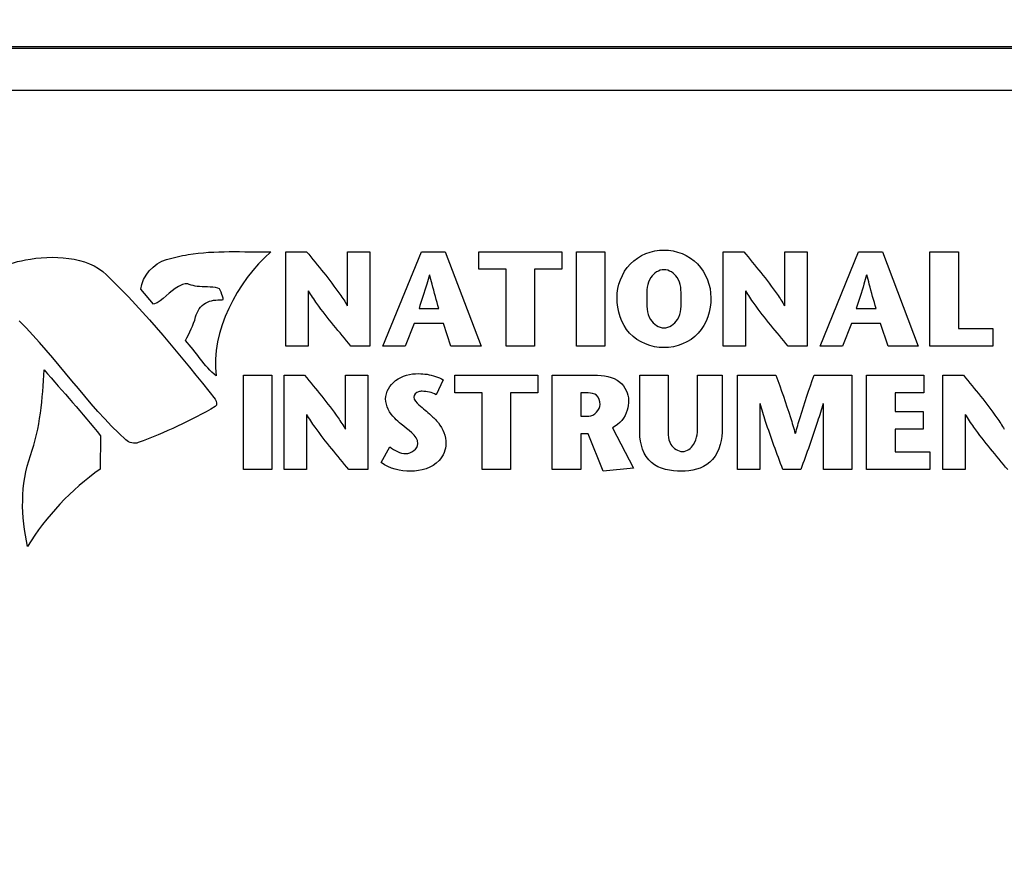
# Model space of a CAD drawing. Header units: inches. Extents: x 0 to 34, y 0 to 22.
# Tile 6 of 37: x 12.8 to 13.6, y 5 to 5.7. Entities that reach past the tile are written whole.
import ezdxf

# ---------------------------------------------------------------- set-up
doc = ezdxf.new("R2010")
doc.units = ezdxf.units.IN
doc.header["$LTSCALE"] = 1.87
doc.header["$MEASUREMENT"] = 0
doc.layers.get('0').update_dxf_attribs({"linetype": 'CONTINUOUS'})
doc.layers.add('DIMENSIONS', color=7, linetype='CONTINUOUS')
doc.styles.get("Standard").update_dxf_attribs({"font": 'txt', "width": 0.8})
doc.dimstyles.new('DIMSTYLE_1', dxfattribs={"dimtxt": 0.125, "dimasz": 0.18, "dimexe": 0.18, "dimexo": 0.0625, "dimgap": 0.09, "dimtad": 0, "dimtih": 1, "dimtoh": 1, "dimdec": 3, "dimzin": 4, "dimdsep": 46, "dimtxsty": 'STANDARD', "dimblk": '_FILLED', "dimblk1": '_FILLED', "dimblk2": '_FILLED', "dimcen": 0.09, "dimadec": 0, "dimazin": 0, "dimtp": 0.001, "dimtm": 0.001, "dimtfac": 1, "dimtdec": 3, "dimtofl": 0, "dimtmove": 0, "dimatfit": 3, "dimldrblk": '_FILLED', "dimfxl": 1, "dimtolj": 1, "dimtzin": 4, "dimarcsym": 0})

# ---------------------------------------------------------------- blocks, each defined once
blk = doc.blocks.new('_FILLED')
at = {"color": 0, "linetype": 'BYBLOCK'}
blk.add_solid([(0, 0), (-1, 0.1736), (-1, -0.1736)], dxfattribs=at)
blk = doc.blocks.new('*D4')
at = {"layer": 'DIMENSIONS', "color": 2, "linetype": 'CONTINUOUS'}
for p, q in [((12.39598, 5.4714), (12.39598, 6.58564)), ((19.19947, 5.4714), (19.19947, 6.58564)), ((12.39598, 6.46064), (14.92272, 6.46064)), ((19.19947, 6.46064), (16.67272, 6.46064))]:
    blk.add_line(p, q, dxfattribs=at)
at = {"layer": 'DIMENSIONS', "color": 2, "linetype": 'CONTINUOUS', "xscale": 0.18, "yscale": 0.18, "zscale": 0.18, "rotation": 180}
blk.add_blockref('_FILLED', (12.39598, 6.46064), dxfattribs=at)
at = {"layer": 'DIMENSIONS', "color": 2, "linetype": 'CONTINUOUS', "xscale": 0.18, "yscale": 0.18, "zscale": 0.18}
blk.add_blockref('_FILLED', (19.19947, 6.46064), dxfattribs=at)
at = {"layer": 'DIMENSIONS', "color": 2, "linetype": 'CONTINUOUS', "insert": (15.79772, 6.52314), "char_height": 0.125, "width": 1.625, "attachment_point": 2, "line_spacing_factor": 0.9}
blk.add_mtext('(6.803{\\Ftxt.shx;\\W1.000000;\\H0.125000; }[172.81])', dxfattribs=at)
blk = doc.blocks.new('*D7')
at = {"layer": 'DIMENSIONS', "color": 2, "linetype": 'CONTINUOUS'}
for p, q in [((12.63522, 5.71064), (11.2271, 5.71064)), ((11.3521, 5.71064), (11.3521, 5.15477)), ((11.3521, 4.3489), (11.3521, 4.90477)), ((12.89058, 4.3489), (11.2271, 4.3489))]:
    blk.add_line(p, q, dxfattribs=at)
at = {"layer": 'DIMENSIONS', "color": 2, "linetype": 'CONTINUOUS', "xscale": 0.18, "yscale": 0.18, "zscale": 0.18}
for p, rotation in [((11.3521, 5.71064), 90), ((11.3521, 4.3489), 270)]:
    blk.add_blockref('_FILLED', p, dxfattribs=dict(at, rotation=rotation))
at = {"layer": 'DIMENSIONS', "color": 2, "linetype": 'CONTINUOUS', "insert": (11.3521, 5.09227), "char_height": 0.125, "width": 1.525, "attachment_point": 2, "line_spacing_factor": 0.9}
blk.add_mtext('(1.362{\\Ftxt.shx;\\W1.000000;\\H0.125000; }[34.59])', dxfattribs=at)

msp = doc.modelspace()

# ---------------------------------------------------------------- linework, layer by layer
at = {"color": 7, "linetype": 'CONTINUOUS'}
for p, q in [((18.89772, 5.71064), (12.69772, 5.71064)), ((18.89772, 5.7092), (12.69772, 5.7092)), ((18.89772, 5.6739), (12.69772, 5.6739))]:
    msp.add_line(p, q, dxfattribs=at)
at = {"color": 40, "linetype": 'CONTINUOUS'}
for p, q in [((12.99016, 5.45888), (12.99016, 5.53825)), ((12.99016, 5.53825), (13.00752, 5.53825)), ((13.04197, 5.4928), (13.04197, 5.53825)), ((13.04197, 5.53825), (13.06079, 5.53825)), ((13.06079, 5.53825), (13.06079, 5.45888)), ((13.07181, 5.45888), (13.10414, 5.53825)), ((13.10414, 5.53825), (13.12422, 5.53825)), ((13.12422, 5.53825), (13.15438, 5.45888)), ((13.15267, 5.52341), (13.15267, 5.53825)), ((13.15267, 5.53825), (13.22242, 5.53825)), ((13.22242, 5.53825), (13.22242, 5.52341)), ((13.23468, 5.45888), (13.23468, 5.53825)), ((13.23468, 5.53825), (13.2586, 5.53825)), ((13.2586, 5.53825), (13.2586, 5.45888)), ((13.35818, 5.45888), (13.35818, 5.53825)), ((13.35818, 5.53825), (13.37552, 5.53825)), ((13.41, 5.4928), (13.41, 5.53825)), ((13.41, 5.53825), (13.42885, 5.53825)), ((13.42885, 5.53825), (13.42885, 5.45888)), ((13.43984, 5.45888), (13.47214, 5.53825)), ((13.47214, 5.53825), (13.49222, 5.53825)), ((13.49222, 5.53825), (13.52241, 5.45888)), ((13.53226, 5.45888), (13.53226, 5.53825)), ((13.53226, 5.53825), (13.55618, 5.53825)), ((13.55618, 5.53825), (13.55618, 5.47372)), ((13.17559, 5.52341), (13.15267, 5.52341)), ((13.17559, 5.45888), (13.17559, 5.52341)), ((13.19952, 5.52341), (13.19952, 5.45888)), ((13.22242, 5.52341), (13.19952, 5.52341)), ((12.87867, 5.49413), (12.86811, 5.50665)), ((13.00898, 5.50538), (13.00898, 5.45888)), ((13.37701, 5.50538), (13.37701, 5.45888)), ((13.10219, 5.49041), (13.11887, 5.49041)), ((13.47025, 5.49041), (13.4869, 5.49041)), ((13.09812, 5.47781), (13.09052, 5.45888)), ((13.12272, 5.47781), (13.09812, 5.47781)), ((13.12896, 5.45888), (13.12272, 5.47781)), ((13.46615, 5.47781), (13.45855, 5.45888)), ((13.49075, 5.47781), (13.46615, 5.47781)), ((13.49699, 5.45888), (13.49075, 5.47781)), ((13.55618, 5.47372), (13.58524, 5.47372)), ((13.58524, 5.47372), (13.58524, 5.45888)), ((13.00898, 5.45888), (12.99016, 5.45888)), ((13.06079, 5.45888), (13.04482, 5.45888)), ((13.09052, 5.45888), (13.07181, 5.45888)), ((13.15438, 5.45888), (13.12896, 5.45888)), ((13.19952, 5.45888), (13.17559, 5.45888)), ((13.2586, 5.45888), (13.23468, 5.45888)), ((13.37701, 5.45888), (13.35818, 5.45888)), ((13.42885, 5.45888), (13.41285, 5.45888)), ((13.45855, 5.45888), (13.43984, 5.45888)), ((13.52241, 5.45888), (13.49699, 5.45888)), ((13.58524, 5.45888), (13.53226, 5.45888)), ((12.95443, 5.3549), (12.95443, 5.4343)), ((12.95443, 5.4343), (12.97836, 5.4343)), ((12.97836, 5.4343), (12.97836, 5.3549)), ((12.98856, 5.3549), (12.98856, 5.4343)), ((12.98856, 5.4343), (13.00592, 5.4343)), ((13.0404, 5.38881), (13.0404, 5.4343)), ((13.0404, 5.4343), (13.05922, 5.4343)), ((13.05922, 5.4343), (13.05922, 5.3549)), ((13.12262, 5.43034), (13.11649, 5.41786)), ((13.13238, 5.41944), (13.13238, 5.4343)), ((13.13238, 5.4343), (13.20212, 5.4343)), ((13.20212, 5.4343), (13.20212, 5.41944)), ((13.21439, 5.3549), (13.21439, 5.4343)), ((13.21439, 5.4343), (13.24976, 5.4343)), ((13.28798, 5.38577), (13.28798, 5.4343)), ((13.28798, 5.4343), (13.31191, 5.4343)), ((13.31191, 5.4343), (13.31191, 5.3928)), ((13.33662, 5.39313), (13.33662, 5.4343)), ((13.33662, 5.4343), (13.35726, 5.4343)), ((13.35726, 5.4343), (13.35726, 5.38632)), ((13.3702, 5.3549), (13.3702, 5.4343)), ((13.3702, 5.4343), (13.40265, 5.4343)), ((13.43474, 5.4343), (13.4665, 5.4343)), ((13.4665, 5.4343), (13.4665, 5.3549)), ((13.47895, 5.3549), (13.47895, 5.4343)), ((13.47895, 5.4343), (13.52716, 5.4343)), ((13.52716, 5.4343), (13.52716, 5.41944)), ((13.54316, 5.3549), (13.54316, 5.4343)), ((13.54316, 5.4343), (13.56052, 5.4343)), ((13.15528, 5.41944), (13.13238, 5.41944)), ((13.15528, 5.3549), (13.15528, 5.41944)), ((13.1792, 5.41944), (13.1792, 5.3549)), ((13.20212, 5.41944), (13.1792, 5.41944)), ((13.23831, 5.41944), (13.23831, 5.39993)), ((13.24466, 5.41944), (13.23831, 5.41944)), ((13.50291, 5.41944), (13.50291, 5.40378)), ((13.52716, 5.41944), (13.50291, 5.41944)), ((13.38903, 5.41049), (13.38903, 5.3549)), ((13.44255, 5.3549), (13.44255, 5.41049)), ((13.00738, 5.4014), (13.00738, 5.3549)), ((13.23831, 5.39993), (13.24509, 5.39993)), ((13.50291, 5.40378), (13.52659, 5.40378)), ((13.52659, 5.40378), (13.52659, 5.38895)), ((13.56199, 5.4014), (13.56199, 5.3549)), ((13.26517, 5.39019), (13.28275, 5.35615)), ((13.50291, 5.38895), (13.50291, 5.36977)), ((13.52659, 5.38895), (13.50291, 5.38895)), ((12.83418, 5.38336), (12.8338, 5.35536)), ((13.23831, 5.38496), (13.23831, 5.3549)), ((13.24455, 5.38496), (13.23831, 5.38496)), ((13.25714, 5.35355), (13.24455, 5.38496)), ((13.07034, 5.36082), (13.07759, 5.37397)), ((13.50291, 5.36977), (13.53204, 5.36977)), ((13.53204, 5.36977), (13.53204, 5.3549)), ((12.97836, 5.3549), (12.95443, 5.3549)), ((13.00738, 5.3549), (12.98856, 5.3549)), ((13.05922, 5.3549), (13.04322, 5.3549)), ((13.1792, 5.3549), (13.15528, 5.3549)), ((13.23831, 5.3549), (13.21439, 5.3549)), ((13.28275, 5.35615), (13.25714, 5.35355)), ((13.38903, 5.3549), (13.3702, 5.3549)), ((13.42351, 5.3549), (13.40842, 5.3549)), ((13.4665, 5.3549), (13.44255, 5.3549)), ((13.53204, 5.3549), (13.47895, 5.3549)), ((13.56199, 5.3549), (13.54316, 5.3549))]:
    msp.add_line(p, q, dxfattribs=at)
for points, knots in [([(12.88962, 5.53163), (12.8956, 5.53333), (12.92439, 5.53998), (12.95418, 5.53793), (12.97738, 5.53812)], [0, 0, 0, 0, 0.211279, 1, 1, 1, 1]), ([(13.00752, 5.53825), (13.0171, 5.52649), (13.0293, 5.51195), (13.03997, 5.49618), (13.04175, 5.4928)], [0, 0, 0, 0, 0.798954, 1, 1, 1, 1]), ([(13.26891, 5.49948), (13.26891, 5.50966), (13.2767, 5.53118), (13.29817, 5.53964), (13.30838, 5.53964)], [0, 0, 0, 0, 0.499343, 1, 1, 1, 1]), ([(13.30838, 5.53964), (13.31859, 5.53964), (13.34008, 5.53119), (13.34785, 5.50965), (13.34785, 5.49948)], [0, 0, 0, 0, 0.500767, 1, 1, 1, 1]), ([(13.37552, 5.53825), (13.38512, 5.5265), (13.39733, 5.51195), (13.408, 5.49618), (13.40978, 5.4928)], [0, 0, 0, 0, 0.799008, 1, 1, 1, 1]), ([(13.30838, 5.52306), (13.30409, 5.52306), (13.29396, 5.51629), (13.29387, 5.50528), (13.29387, 5.49948)], [0, 0, 0, 0, 0.424788, 1, 1, 1, 1]), ([(13.32289, 5.49948), (13.32289, 5.50528), (13.32281, 5.5163), (13.31267, 5.52306), (13.30838, 5.52306)], [0, 0, 0, 0, 0.575023, 1, 1, 1, 1]), ([(13.11092, 5.51875), (13.11022, 5.51611), (13.10753, 5.50659), (13.10433, 5.49724), (13.10219, 5.49041)], [0, 0, 0, 0, 0.27641, 1, 1, 1, 1]), ([(13.11887, 5.49041), (13.11699, 5.49723), (13.11426, 5.50663), (13.11182, 5.51611), (13.11117, 5.51875)], [0, 0, 0, 0, 0.722675, 1, 1, 1, 1]), ([(13.47895, 5.51875), (13.47824, 5.51611), (13.47554, 5.5066), (13.47237, 5.49724), (13.47025, 5.49041)], [0, 0, 0, 0, 0.276589, 1, 1, 1, 1]), ([(13.4869, 5.49041), (13.48502, 5.49723), (13.48229, 5.50663), (13.47985, 5.51611), (13.4792, 5.51875)], [0, 0, 0, 0, 0.722675, 1, 1, 1, 1]), ([(12.93295, 5.50757), (12.92725, 5.50911), (12.91883, 5.50788), (12.91084, 5.50996), (12.90872, 5.51077)], [0, 0, 0, 0, 0.7217, 1, 1, 1, 1]), ([(12.93658, 5.49766), (12.93813, 5.49761), (12.93538, 5.50364), (12.93494, 5.50703), (12.93295, 5.50757)], [0, 0, 0, 0, 0.429216, 1, 1, 1, 1]), ([(13.04482, 5.45888), (13.03511, 5.47062), (13.02239, 5.48548), (13.01135, 5.50165), (13.0092, 5.50538)], [0, 0, 0, 0, 0.779766, 1, 1, 1, 1]), ([(13.41285, 5.45888), (13.40314, 5.47062), (13.39041, 5.48548), (13.37938, 5.50165), (13.37723, 5.50538)], [0, 0, 0, 0, 0.779763, 1, 1, 1, 1]), ([(12.91412, 5.48336), (12.91534, 5.488), (12.92135, 5.49722), (12.9318, 5.4978), (12.93658, 5.49766)], [0, 0, 0, 0, 0.500592, 1, 1, 1, 1]), ([(13.30838, 5.45752), (13.29794, 5.45752), (13.2754, 5.46619), (13.26891, 5.48891), (13.26891, 5.49948)], [0, 0, 0, 0, 0.497022, 1, 1, 1, 1]), ([(13.29387, 5.49948), (13.29387, 5.49327), (13.29352, 5.48178), (13.30395, 5.47407), (13.30838, 5.47407)], [0, 0, 0, 0, 0.58314, 1, 1, 1, 1]), ([(13.30838, 5.47407), (13.31281, 5.47407), (13.32324, 5.48178), (13.32289, 5.49327), (13.32289, 5.49948)], [0, 0, 0, 0, 0.41686, 1, 1, 1, 1]), ([(13.34785, 5.49948), (13.34785, 5.48891), (13.34136, 5.4662), (13.31882, 5.45752), (13.30838, 5.45752)], [0, 0, 0, 0, 0.502983, 1, 1, 1, 1]), ([(13.00592, 5.4343), (13.0155, 5.42254), (13.02771, 5.40798), (13.03839, 5.39219), (13.04018, 5.38881)], [0, 0, 0, 0, 0.798715, 1, 1, 1, 1]), ([(13.07409, 5.41434), (13.07409, 5.42017), (13.08172, 5.43281), (13.09507, 5.43566), (13.10186, 5.43566)], [0, 0, 0, 0, 0.462041, 1, 1, 1, 1]), ([(13.10186, 5.43566), (13.10424, 5.43566), (13.1114, 5.43501), (13.11853, 5.43288), (13.12262, 5.43034)], [0, 0, 0, 0, 0.331131, 1, 1, 1, 1]), ([(13.24976, 5.4343), (13.25715, 5.4343), (13.27185, 5.43269), (13.27857, 5.41881), (13.27857, 5.41309)], [0, 0, 0, 0, 0.563587, 1, 1, 1, 1]), ([(13.40265, 5.4343), (13.40686, 5.42251), (13.41263, 5.40633), (13.41758, 5.38989), (13.41887, 5.38542)], [0, 0, 0, 0, 0.72926, 1, 1, 1, 1]), ([(13.41908, 5.38542), (13.42031, 5.38989), (13.42506, 5.40633), (13.43067, 5.42251), (13.43474, 5.4343)], [0, 0, 0, 0, 0.270757, 1, 1, 1, 1]), ([(13.56052, 5.4343), (13.57011, 5.42254), (13.58231, 5.40798), (13.59298, 5.39219), (13.59476, 5.38881)], [0, 0, 0, 0, 0.798802, 1, 1, 1, 1]), ([(13.10482, 5.42079), (13.10379, 5.42079), (13.10082, 5.42066), (13.0978, 5.41793), (13.0978, 5.41594)], [0, 0, 0, 0, 0.341268, 1, 1, 1, 1]), ([(13.08724, 5.39313), (13.08537, 5.39477), (13.07889, 5.40003), (13.07409, 5.40837), (13.07409, 5.41434)], [0, 0, 0, 0, 0.294592, 1, 1, 1, 1]), ([(13.0978, 5.41594), (13.0978, 5.41332), (13.1037, 5.40768), (13.10893, 5.40373), (13.11217, 5.40072)], [0, 0, 0, 0, 0.371965, 1, 1, 1, 1]), ([(13.25464, 5.4097), (13.25464, 5.41249), (13.25289, 5.4185), (13.24705, 5.41944), (13.24466, 5.41944)], [0, 0, 0, 0, 0.539018, 1, 1, 1, 1]), ([(13.27857, 5.41309), (13.27857, 5.41034), (13.2777, 5.40114), (13.27092, 5.39301), (13.26517, 5.39019)], [0, 0, 0, 0, 0.30061, 1, 1, 1, 1]), ([(13.40842, 5.3549), (13.4034, 5.36836), (13.39664, 5.38677), (13.39075, 5.40547), (13.38924, 5.41049)], [0, 0, 0, 0, 0.732635, 1, 1, 1, 1]), ([(13.44233, 5.41049), (13.44085, 5.40547), (13.43507, 5.38677), (13.42843, 5.36836), (13.42351, 5.3549)], [0, 0, 0, 0, 0.267468, 1, 1, 1, 1]), ([(13.04322, 5.3549), (13.03352, 5.36665), (13.02081, 5.38151), (13.00978, 5.39768), (13.00763, 5.4014)], [0, 0, 0, 0, 0.779776, 1, 1, 1, 1]), ([(13.11217, 5.40072), (13.11439, 5.39865), (13.12101, 5.39235), (13.12489, 5.38304), (13.12489, 5.3769)], [0, 0, 0, 0, 0.331005, 1, 1, 1, 1]), ([(13.59782, 5.3549), (13.58811, 5.36665), (13.57539, 5.38151), (13.56436, 5.39768), (13.56221, 5.4014)], [0, 0, 0, 0, 0.77984, 1, 1, 1, 1]), ([(13.31191, 5.3928), (13.31191, 5.38718), (13.31063, 5.37666), (13.32028, 5.37012), (13.32414, 5.37012)], [0, 0, 0, 0, 0.593162, 1, 1, 1, 1]), ([(13.32414, 5.37012), (13.32778, 5.37012), (13.33681, 5.3771), (13.33662, 5.3873), (13.33662, 5.39313)], [0, 0, 0, 0, 0.384651, 1, 1, 1, 1]), ([(13.32303, 5.35355), (13.31431, 5.35355), (13.29426, 5.35668), (13.28798, 5.37681), (13.28798, 5.38577)], [0, 0, 0, 0, 0.493074, 1, 1, 1, 1]), ([(13.35726, 5.38632), (13.35726, 5.37722), (13.35068, 5.35771), (13.33139, 5.35355), (13.32303, 5.35355)], [0, 0, 0, 0, 0.521175, 1, 1, 1, 1]), ([(13.12489, 5.3769), (13.12489, 5.37175), (13.11886, 5.35783), (13.10376, 5.35355), (13.0953, 5.35355)], [0, 0, 0, 0, 0.378559, 1, 1, 1, 1])]:
    msp.add_open_spline(points, degree=3, knots=knots, dxfattribs=at)
for points in [[(12.97738, 5.53812), (12.94906, 5.51275), (12.92659, 5.47138), (12.93151, 5.43368)], [(12.72, 5.50923), (12.73528, 5.51968), (12.75271, 5.52804), (12.77092, 5.53136)], [(12.77092, 5.53136), (12.7937, 5.53551), (12.82254, 5.53478), (12.83922, 5.51872)], [(12.86811, 5.50665), (12.86874, 5.51762), (12.87906, 5.52862), (12.88962, 5.53163)], [(12.83922, 5.51872), (12.87258, 5.48657), (12.90179, 5.45029), (12.93067, 5.41407)], [(12.90872, 5.51077), (12.90592, 5.51189), (12.9025, 5.51046), (12.89982, 5.50906)], [(12.89982, 5.50906), (12.89213, 5.50515), (12.88692, 5.49667), (12.87867, 5.49413)], [(12.8555, 5.37991), (12.82229, 5.41011), (12.79746, 5.44855), (12.76549, 5.48007)], [(12.90557, 5.46346), (12.90887, 5.46989), (12.91229, 5.47638), (12.91412, 5.48336)], [(12.93151, 5.43368), (12.92132, 5.44202), (12.91455, 5.45383), (12.90557, 5.46346)], [(12.7752, 5.36689), (12.78337, 5.38979), (12.78541, 5.41466), (12.78652, 5.43894)], [(12.78652, 5.43894), (12.80252, 5.42051), (12.81882, 5.40233), (12.83418, 5.38336)], [(13.11649, 5.41786), (13.11306, 5.41994), (13.10883, 5.42079), (13.10482, 5.42079)], [(12.93067, 5.41407), (12.93193, 5.41248), (12.93248, 5.40899), (12.93072, 5.40799)], [(12.93072, 5.40799), (12.90998, 5.39619), (12.88828, 5.38588), (12.86589, 5.37763)], [(13.24509, 5.39993), (13.24965, 5.39993), (13.25464, 5.40515), (13.25464, 5.4097)], [(13.10119, 5.37669), (13.10119, 5.38387), (13.09265, 5.3884), (13.08724, 5.39313)], [(12.86589, 5.37763), (12.86256, 5.37641), (12.85813, 5.37754), (12.8555, 5.37991)], [(13.07759, 5.37397), (13.08149, 5.371), (13.0863, 5.36841), (13.0912, 5.36841)], [(13.0912, 5.36841), (13.09553, 5.36841), (13.10119, 5.37236), (13.10119, 5.37669)], [(12.77274, 5.29029), (12.7669, 5.31516), (12.76661, 5.34283), (12.7752, 5.36689)], [(12.8338, 5.35536), (12.80957, 5.3381), (12.78809, 5.31577), (12.77274, 5.29029)], [(13.0953, 5.35355), (13.08663, 5.35355), (13.0771, 5.35539), (13.07034, 5.36082)]]:
    msp.add_open_spline(points, degree=3, dxfattribs=at)

# ---------------------------------------------------------------- dimensions: what is measured, and where the dimension line sits
at = {"layer": 'DIMENSIONS', "color": 2, "linetype": 'CONTINUOUS'}
for base, p1, p2, angle, picture, middle in [((12.39598, 6.46064), (19.19947, 5.4714), (12.39598, 5.4714), 180, '*D4', (15.69772, 6.46064)), ((11.3521, 4.3489), (12.63522, 5.71064), (12.89058, 4.3489), 270, '*D7', (11.2521, 5.02977))]:
    dim = msp.add_linear_dim(base=base, p1=p1, p2=p2, angle=angle, text='(<>)', dimstyle='DIMSTYLE_1', dxfattribs=at)
    dim.commit()
    dim.dimension.update_dxf_attribs({"geometry": picture, "text_midpoint": middle, "dimtype": 160})

doc.saveas('drawing.dxf')
